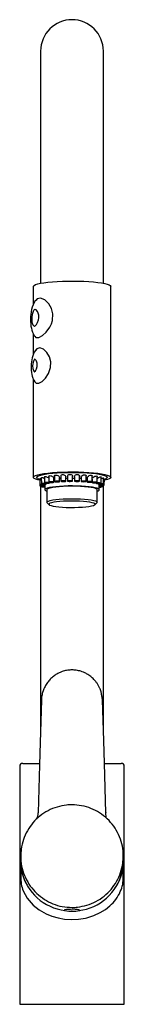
# Model space of a CAD drawing. Header units: millimetres. Extents: x 4092.124 to 4092.174, y 1844.186 to 1844.656.
import ezdxf

# ---------------------------------------------------------------- set-up
doc = ezdxf.new("R2010")
doc.units = ezdxf.units.MM
doc.layers.add('SANINDUSA', color=3, linetype='Continuous')

msp = doc.modelspace()

# ---------------------------------------------------------------- linework, layer by layer
at = {"layer": 'SANINDUSA'}
for p, q in [((4092.133894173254, 1844.641292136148), (4092.133894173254, 1844.555209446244)), ((4092.163894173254, 1844.555209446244), (4092.163894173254, 1844.641292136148)), ((4092.133894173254, 1844.555209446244), (4092.133894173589, 1844.530474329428)), ((4092.163894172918, 1844.530474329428), (4092.163894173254, 1844.555209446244)), ((4092.130394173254, 1844.528967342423), (4092.130394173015, 1844.520450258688)), ((4092.167394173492, 1844.437862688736), (4092.167394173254, 1844.528967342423)), ((4092.130394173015, 1844.506319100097), (4092.130394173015, 1844.496474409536)), ((4092.130394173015, 1844.484759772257), (4092.130394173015, 1844.437862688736)), ((4092.132554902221, 1844.437287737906), (4092.133504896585, 1844.436764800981)), ((4092.133495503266, 1844.437297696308), (4092.133548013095, 1844.434318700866)), ((4092.134241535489, 1844.437709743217), (4092.134293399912, 1844.434767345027)), ((4092.135711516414, 1844.438050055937), (4092.135762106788, 1844.43517995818)), ((4092.137825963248, 1844.438313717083), (4092.137874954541, 1844.435534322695)), ((4092.138129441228, 1844.43517995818), (4092.138133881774, 1844.435431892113)), ((4092.14024228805, 1844.435534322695), (4092.14027456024, 1844.437365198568)), ((4092.140268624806, 1844.437028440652), (4092.140496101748, 1844.437055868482)), ((4092.140471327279, 1844.43846138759), (4092.140518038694, 1844.43581132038)), ((4092.1428853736, 1844.43581132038), (4092.142919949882, 1844.437772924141)), ((4092.143504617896, 1844.438506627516), (4092.143548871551, 1844.435996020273)), ((4092.145916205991, 1844.435996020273), (4092.14595339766, 1844.438105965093)), ((4092.145941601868, 1844.437436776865), (4092.146779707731, 1844.437459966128)), ((4092.146762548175, 1844.438433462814), (4092.146804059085, 1844.436078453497)), ((4092.149171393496, 1844.436078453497), (4092.149211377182, 1844.438346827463)), ((4092.149196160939, 1844.437483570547), (4092.150083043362, 1844.437476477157)), ((4092.150069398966, 1844.438250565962), (4092.150108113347, 1844.436054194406)), ((4092.152475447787, 1844.436054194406), (4092.152518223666, 1844.438480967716)), ((4092.15249940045, 1844.437413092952), (4092.153257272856, 1844.437379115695)), ((4092.153246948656, 1844.437964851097), (4092.153282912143, 1844.435924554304)), ((4092.155650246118, 1844.435924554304), (4092.155695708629, 1844.43850373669)), ((4092.155673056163, 1844.437218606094), (4092.156131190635, 1844.437177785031)), ((4092.156123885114, 1844.43759223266), (4092.156157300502, 1844.435696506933)), ((4092.158524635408, 1844.435696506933), (4092.158572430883, 1844.438408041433)), ((4092.158547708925, 1844.437005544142), (4092.158576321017, 1844.435382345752)), ((4092.1604052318, 1844.435244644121), (4092.160409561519, 1844.43499901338)), ((4092.160943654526, 1844.435382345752), (4092.160993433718, 1844.438206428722)), ((4092.162776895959, 1844.43499901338), (4092.162828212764, 1844.437910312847)), ((4092.163925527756, 1844.434567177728), (4092.163977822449, 1844.43753396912)), ((4092.164327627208, 1844.434110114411), (4092.164380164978, 1844.437090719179)), ((4092.164375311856, 1844.436815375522), (4092.165233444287, 1844.437287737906)), ((4092.133558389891, 1844.434297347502), (4092.133566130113, 1844.433858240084)), ((4092.133894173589, 1844.433744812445), (4092.133894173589, 1844.318326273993)), ((4092.134341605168, 1844.433704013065), (4092.134346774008, 1844.433410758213)), ((4092.135843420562, 1844.433252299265), (4092.135847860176, 1844.433000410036)), ((4092.135894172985, 1844.43428809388), (4092.135894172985, 1844.431921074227)), ((4092.135915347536, 1844.434318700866), (4092.135920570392, 1844.434615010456)), ((4092.136660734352, 1844.434767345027), (4092.136665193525, 1844.43502032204)), ((4092.136894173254, 1844.431921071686), (4092.136894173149, 1844.425979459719)), ((4092.160894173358, 1844.425979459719), (4092.160894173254, 1844.431921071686)), ((4092.161553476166, 1844.434834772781), (4092.161558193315, 1844.434567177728)), ((4092.161894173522, 1844.431921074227), (4092.161894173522, 1844.4344526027)), ((4092.161954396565, 1844.434444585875), (4092.161960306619, 1844.43410961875)), ((4092.16284693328, 1844.433218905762), (4092.162851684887, 1844.433488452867)), ((4092.163894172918, 1844.318327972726), (4092.163894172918, 1844.433598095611)), ((4092.163961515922, 1844.433652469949), (4092.163967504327, 1844.433992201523)), ((4092.137013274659, 1844.425744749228), (4092.138003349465, 1844.424774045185)), ((4092.159784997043, 1844.424774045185), (4092.160775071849, 1844.425744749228)), ((4092.123894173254, 1844.299792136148), (4092.123894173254, 1844.186292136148)), ((4092.125394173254, 1844.301292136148), (4092.133286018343, 1844.301292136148)), ((4092.164501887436, 1844.301292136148), (4092.172394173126, 1844.301292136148)), ((4092.173894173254, 1844.186292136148), (4092.173894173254, 1844.299792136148)), ((4092.12439418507, 1844.257042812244), (4092.12439418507, 1844.254054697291)), ((4092.173394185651, 1844.254050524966), (4092.173394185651, 1844.257042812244)), ((4092.124394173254, 1844.254944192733), (4092.124394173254, 1844.247217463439)), ((4092.124412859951, 1844.253168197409), (4092.124406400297, 1844.254054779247)), ((4092.173394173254, 1844.24722802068), (4092.173394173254, 1844.254943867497)), ((4092.148894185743, 1844.230763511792), (4092.148701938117, 1844.230779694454)), ((4092.123894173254, 1844.186292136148), (4092.173894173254, 1844.186292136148))]:
    msp.add_line(p, q, dxfattribs=at)
at = {"layer": 'SANINDUSA', "flags": 128}
for points in [[(4092.130394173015, 1844.528967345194), (4092.13043244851, 1844.529132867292), (4092.130777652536, 1844.529488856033), (4092.131475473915, 1844.529834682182), (4092.132512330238, 1844.530163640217), (4092.133868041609, 1844.530469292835), (4092.13551621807, 1844.530745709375), (4092.137424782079, 1844.530987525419), (4092.139556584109, 1844.5311900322), (4092.141870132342, 1844.531349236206), (4092.14432039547, 1844.531462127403), (4092.146859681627, 1844.531526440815), (4092.149438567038, 1844.531540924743), (4092.152006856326, 1844.531505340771), (4092.154514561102, 1844.531420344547), (4092.156912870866, 1844.531287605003), (4092.159155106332, 1844.531109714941), (4092.16119762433, 1844.530890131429), (4092.163000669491, 1844.530633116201), (4092.164529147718, 1844.530343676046), (4092.165753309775, 1844.530027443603), (4092.166649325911, 1844.529690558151), (4092.167199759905, 1844.529339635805), (4092.167393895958, 1844.528981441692), (4092.167394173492, 1844.528967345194)], [(4092.131084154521, 1844.505241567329), (4092.131692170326, 1844.504528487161), (4092.133092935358, 1844.504574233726), (4092.134734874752, 1844.505474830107), (4092.136517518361, 1844.507103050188), (4092.138290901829, 1844.509540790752), (4092.139023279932, 1844.511036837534), (4092.139554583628, 1844.512697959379), (4092.139758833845, 1844.51581707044), (4092.139097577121, 1844.518400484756), (4092.137770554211, 1844.520665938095), (4092.135843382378, 1844.522495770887), (4092.133794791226, 1844.523351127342), (4092.132235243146, 1844.523071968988), (4092.131575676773, 1844.522328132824)], [(4092.129626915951, 1844.513602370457), (4092.129626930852, 1844.513585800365), (4092.129722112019, 1844.512286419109), (4092.129777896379, 1844.511971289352), (4092.13023312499, 1844.510682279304), (4092.130649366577, 1844.510187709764), (4092.13090228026, 1844.510060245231), (4092.131062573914, 1844.510052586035), (4092.131230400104, 1844.510122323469), (4092.131607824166, 1844.51046740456), (4092.131872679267, 1844.510808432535), (4092.132443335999, 1844.511811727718), (4092.132877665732, 1844.513043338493), (4092.133034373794, 1844.513984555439), (4092.132979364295, 1844.515313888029), (4092.132558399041, 1844.51662796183), (4092.132378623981, 1844.51696109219), (4092.131739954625, 1844.517751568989), (4092.131368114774, 1844.517990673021), (4092.131168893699, 1844.518034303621), (4092.131019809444, 1844.518001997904), (4092.130802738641, 1844.517844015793), (4092.130621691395, 1844.517633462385), (4092.130263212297, 1844.517003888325), (4092.129824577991, 1844.515590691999), (4092.129655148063, 1844.514356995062), (4092.129626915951, 1844.513602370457)], [(4092.131141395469, 1844.483438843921), (4092.131833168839, 1844.482726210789), (4092.133114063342, 1844.482797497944), (4092.134594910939, 1844.483653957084), (4092.13617007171, 1844.485192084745), (4092.13766986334, 1844.487451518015), (4092.138660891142, 1844.490279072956), (4092.138767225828, 1844.49304788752), (4092.138139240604, 1844.495402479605), (4092.1369257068, 1844.497434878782), (4092.135236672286, 1844.498974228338), (4092.133494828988, 1844.499599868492), (4092.132150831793, 1844.499239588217), (4092.131637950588, 1844.498592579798)], [(4092.130096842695, 1844.49099018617), (4092.130193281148, 1844.489867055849), (4092.130524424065, 1844.488835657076), (4092.130547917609, 1844.488791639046), (4092.130878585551, 1844.48836796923), (4092.131030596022, 1844.488279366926), (4092.131077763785, 1844.488270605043), (4092.131092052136, 1844.48827415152), (4092.131130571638, 1844.488298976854), (4092.131392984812, 1844.488594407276), (4092.131606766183, 1844.488936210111), (4092.131949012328, 1844.48969536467), (4092.132210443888, 1844.490695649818), (4092.132265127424, 1844.491152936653), (4092.132231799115, 1844.492189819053), (4092.132193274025, 1844.492415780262), (4092.131886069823, 1844.493359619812), (4092.131750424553, 1844.493615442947), (4092.131337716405, 1844.494129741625), (4092.131153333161, 1844.494245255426), (4092.131096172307, 1844.494258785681), (4092.131080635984, 1844.494256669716), (4092.131027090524, 1844.494220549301), (4092.130978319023, 1844.494175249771), (4092.130911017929, 1844.494099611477), (4092.130824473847, 1844.493982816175), (4092.13062538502, 1844.493630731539), (4092.130344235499, 1844.492864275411), (4092.130148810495, 1844.491859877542), (4092.130099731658, 1844.491193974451), (4092.130096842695, 1844.49099018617)], [(4092.133520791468, 1844.436430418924), (4092.13260744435, 1844.436641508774), (4092.131544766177, 1844.436968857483), (4092.130819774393, 1844.437313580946), (4092.130446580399, 1844.437669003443), (4092.13043244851, 1844.438028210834), (4092.130777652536, 1844.438384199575), (4092.131475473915, 1844.438730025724), (4092.132512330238, 1844.439058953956), (4092.133868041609, 1844.439364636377), (4092.13551621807, 1844.439641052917), (4092.137424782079, 1844.439882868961), (4092.139556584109, 1844.440085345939), (4092.141870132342, 1844.440244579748), (4092.14432039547, 1844.440357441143), (4092.146859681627, 1844.440421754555), (4092.149438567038, 1844.440436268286), (4092.152006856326, 1844.440400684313), (4092.154514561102, 1844.440315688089), (4092.156912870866, 1844.440182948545), (4092.159155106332, 1844.440005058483), (4092.16119762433, 1844.439785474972), (4092.163000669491, 1844.439528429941), (4092.164529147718, 1844.439238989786), (4092.165753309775, 1844.438922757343), (4092.166649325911, 1844.438585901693), (4092.167199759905, 1844.438234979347), (4092.167393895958, 1844.437876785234), (4092.167227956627, 1844.437518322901), (4092.166705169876, 1844.437166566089), (4092.165835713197, 1844.436828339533), (4092.164636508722, 1844.436510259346), (4092.164368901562, 1844.436451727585)], [(4092.132554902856, 1844.437287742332), (4092.132300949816, 1844.43745210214), (4092.132048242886, 1844.437792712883), (4092.132154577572, 1844.438134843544), (4092.132617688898, 1844.43847113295), (4092.133427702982, 1844.438794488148), (4092.134567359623, 1844.439097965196), (4092.136012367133, 1844.439375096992), (4092.137731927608, 1844.439620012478), (4092.139689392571, 1844.439827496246), (4092.141843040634, 1844.439993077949), (4092.144146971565, 1844.440113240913), (4092.14655208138, 1844.44018545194), (4092.14900710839, 1844.44020816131), (4092.151459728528, 1844.440180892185), (4092.153857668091, 1844.440104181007), (4092.156149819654, 1844.439979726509), (4092.15828732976, 1844.439810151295), (4092.160224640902, 1844.439599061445), (4092.161920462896, 1844.439350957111), (4092.163338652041, 1844.439071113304), (4092.164448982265, 1844.438765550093), (4092.165227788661, 1844.438440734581), (4092.165658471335, 1844.438103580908), (4092.165731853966, 1844.437761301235), (4092.165446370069, 1844.437421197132), (4092.165233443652, 1844.437287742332)], [(4092.133502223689, 1844.437297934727), (4092.13349614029, 1844.437310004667), (4092.133565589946, 1844.437346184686), (4092.133733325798, 1844.437321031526), (4092.133989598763, 1844.437236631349), (4092.134251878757, 1844.437122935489)], [(4092.134252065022, 1844.43770977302), (4092.134284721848, 1844.437798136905), (4092.134436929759, 1844.437830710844), (4092.134673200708, 1844.437799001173), (4092.134981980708, 1844.437705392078), (4092.135353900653, 1844.437546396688), (4092.135723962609, 1844.43734391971)], [(4092.135732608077, 1844.438050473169), (4092.135727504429, 1844.438141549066), (4092.135860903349, 1844.438247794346), (4092.136087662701, 1844.438274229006), (4092.13637973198, 1844.438233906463), (4092.136724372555, 1844.43812965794), (4092.137108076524, 1844.437958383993), (4092.137503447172, 1844.437718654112), (4092.137841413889, 1844.437437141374)], [(4092.137938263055, 1844.435090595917), (4092.138109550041, 1844.435150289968), (4092.138103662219, 1844.435214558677), (4092.137921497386, 1844.43527362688), (4092.137590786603, 1844.435318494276), (4092.137161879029, 1844.435342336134), (4092.136700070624, 1844.43534151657), (4092.136275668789, 1844.435316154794), (4092.135953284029, 1844.435270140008), (4092.135781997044, 1844.435210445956), (4092.135787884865, 1844.435146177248), (4092.13597005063, 1844.435087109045), (4092.136300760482, 1844.435042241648), (4092.136729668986, 1844.435018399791), (4092.137191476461, 1844.435019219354), (4092.137615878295, 1844.43504456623), (4092.137938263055, 1844.435090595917)], [(4092.137477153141, 1844.435132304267), (4092.137568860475, 1844.435164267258), (4092.13756570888, 1844.435198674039), (4092.137468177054, 1844.435230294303), (4092.137291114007, 1844.435254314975), (4092.137061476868, 1844.43526708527), (4092.136814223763, 1844.435266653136), (4092.13658699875, 1844.435253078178), (4092.136414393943, 1844.435228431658), (4092.136322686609, 1844.435196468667), (4092.136325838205, 1844.435162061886), (4092.13642337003, 1844.435130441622), (4092.136600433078, 1844.43510642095), (4092.136830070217, 1844.435093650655), (4092.137077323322, 1844.435094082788), (4092.137304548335, 1844.435107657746), (4092.137477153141, 1844.435132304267)], [(4092.137832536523, 1844.438313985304), (4092.137826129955, 1844.438335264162), (4092.137920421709, 1844.438534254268), (4092.138139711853, 1844.4386347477), (4092.138428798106, 1844.438652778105), (4092.138760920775, 1844.438602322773), (4092.13912284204, 1844.438486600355), (4092.139497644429, 1844.438302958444), (4092.1398529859, 1844.438051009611), (4092.140133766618, 1844.437745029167), (4092.140269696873, 1844.437428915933), (4092.140256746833, 1844.437365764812)], [(4092.139875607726, 1844.435415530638), (4092.14014119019, 1844.435468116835), (4092.140241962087, 1844.435530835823), (4092.140162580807, 1844.435594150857), (4092.139915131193, 1844.435648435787), (4092.139537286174, 1844.435685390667), (4092.139086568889, 1844.435699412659), (4092.13863159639, 1844.435688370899), (4092.138241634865, 1844.435653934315), (4092.1379760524, 1844.435601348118), (4092.137875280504, 1844.435538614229), (4092.137954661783, 1844.435475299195), (4092.138202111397, 1844.435421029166), (4092.138579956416, 1844.435384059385), (4092.139030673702, 1844.435370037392), (4092.1394856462, 1844.435381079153), (4092.139875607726, 1844.435415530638)], [(4092.139496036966, 1844.435470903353), (4092.139638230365, 1844.435499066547), (4092.139692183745, 1844.435532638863), (4092.139649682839, 1844.435566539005), (4092.139517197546, 1844.435595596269), (4092.139314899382, 1844.435615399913), (4092.139073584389, 1844.435622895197), (4092.138829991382, 1844.435616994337), (4092.138621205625, 1844.435598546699), (4092.138479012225, 1844.435570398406), (4092.138425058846, 1844.435536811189), (4092.138467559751, 1844.435502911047), (4092.138600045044, 1844.435473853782), (4092.138802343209, 1844.43545406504), (4092.139043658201, 1844.435446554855), (4092.139287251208, 1844.435452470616), (4092.139496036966, 1844.435470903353)], [(4092.14049262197, 1844.438461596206), (4092.140510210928, 1844.438651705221), (4092.14070493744, 1844.438845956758), (4092.140998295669, 1844.438938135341), (4092.14133412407, 1844.438946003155), (4092.141688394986, 1844.438884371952), (4092.142048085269, 1844.438756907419), (4092.142393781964, 1844.438561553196), (4092.142689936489, 1844.438299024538), (4092.142881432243, 1844.437985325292), (4092.142898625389, 1844.437773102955)], [(4092.142299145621, 1844.435669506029), (4092.142644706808, 1844.435712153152), (4092.142846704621, 1844.435769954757), (4092.142874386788, 1844.435834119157), (4092.142723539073, 1844.435894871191), (4092.142417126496, 1844.435942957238), (4092.142001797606, 1844.435971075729), (4092.141540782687, 1844.435974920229), (4092.141104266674, 1844.435953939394), (4092.140758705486, 1844.43591129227), (4092.140556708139, 1844.435853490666), (4092.140529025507, 1844.435789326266), (4092.140679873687, 1844.435728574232), (4092.140986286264, 1844.435680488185), (4092.141401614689, 1844.435652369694), (4092.141862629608, 1844.435648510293), (4092.142299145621, 1844.435669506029)], [(4092.142021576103, 1844.435735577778), (4092.142206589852, 1844.435758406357), (4092.142314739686, 1844.435789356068), (4092.142329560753, 1844.435823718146), (4092.142248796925, 1844.43585623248), (4092.142084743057, 1844.435881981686), (4092.141862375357, 1844.43589704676), (4092.1416155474, 1844.435899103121), (4092.141381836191, 1844.435887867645), (4092.141196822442, 1844.435865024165), (4092.141088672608, 1844.435834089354), (4092.141073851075, 1844.435799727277), (4092.141154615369, 1844.435767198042), (4092.141318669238, 1844.435741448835), (4092.141541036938, 1844.435726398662), (4092.141787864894, 1844.435724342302), (4092.142021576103, 1844.435735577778)], [(4092.1429112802, 1844.437281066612), (4092.142960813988, 1844.437284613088), (4092.143525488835, 1844.437322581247)], [(4092.143522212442, 1844.438507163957), (4092.143509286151, 1844.438590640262), (4092.143646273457, 1844.438873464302), (4092.143930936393, 1844.439059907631), (4092.144282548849, 1844.439141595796), (4092.144647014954, 1844.439138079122), (4092.145004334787, 1844.439064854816), (4092.145342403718, 1844.438926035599), (4092.145640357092, 1844.43872022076), (4092.145861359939, 1844.438449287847), (4092.145953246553, 1844.438130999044), (4092.145946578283, 1844.438106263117)], [(4092.145078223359, 1844.435838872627), (4092.145485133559, 1844.435869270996), (4092.145777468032, 1844.435919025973), (4092.145910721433, 1844.435980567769), (4092.145864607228, 1844.436044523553), (4092.145646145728, 1844.436101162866), (4092.14528859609, 1844.436141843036), (4092.144846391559, 1844.436160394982), (4092.144386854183, 1844.436153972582), (4092.143979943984, 1844.436123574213), (4092.143687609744, 1844.436073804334), (4092.143554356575, 1844.436012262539), (4092.143600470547, 1844.435948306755), (4092.143818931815, 1844.435891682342), (4092.144176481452, 1844.435850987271), (4092.144618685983, 1844.435832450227), (4092.145078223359, 1844.435838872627)], [(4092.144917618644, 1844.435912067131), (4092.145135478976, 1844.435928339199), (4092.145291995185, 1844.435954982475), (4092.145363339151, 1844.435987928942), (4092.145338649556, 1844.436022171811), (4092.14522168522, 1844.436052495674), (4092.145030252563, 1844.436074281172), (4092.144793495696, 1844.436084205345), (4092.144547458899, 1844.436080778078), (4092.1443295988, 1844.436064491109), (4092.14417308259, 1844.436037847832), (4092.144101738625, 1844.436004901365), (4092.144126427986, 1844.435970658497), (4092.144243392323, 1844.435940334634), (4092.144434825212, 1844.435918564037), (4092.144671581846, 1844.435908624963), (4092.144917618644, 1844.435912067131)], [(4092.146773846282, 1844.438433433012), (4092.146825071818, 1844.438711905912), (4092.147065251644, 1844.438988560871), (4092.147424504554, 1844.439164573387), (4092.14781541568, 1844.43923416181), (4092.148188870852, 1844.4392186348), (4092.148529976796, 1844.439134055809), (4092.14882819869, 1844.438984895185), (4092.149062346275, 1844.438770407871), (4092.149196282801, 1844.438493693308), (4092.149190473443, 1844.438347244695)], [(4092.148063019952, 1844.435914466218), (4092.148509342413, 1844.435930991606), (4092.148876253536, 1844.435970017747), (4092.149107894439, 1844.43602562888), (4092.14916899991, 1844.436089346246), (4092.149050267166, 1844.436151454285), (4092.148769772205, 1844.436202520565), (4092.148370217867, 1844.436234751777), (4092.1479124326, 1844.43624326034), (4092.147466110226, 1844.436226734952), (4092.14709919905, 1844.436187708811), (4092.146867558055, 1844.436132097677), (4092.146806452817, 1844.436068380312), (4092.146925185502, 1844.436006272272), (4092.14720568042, 1844.435955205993), (4092.147605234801, 1844.43592295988), (4092.148063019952, 1844.435914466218)], [(4092.148028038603, 1844.435990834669), (4092.148267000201, 1844.435999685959), (4092.148463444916, 1844.436020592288), (4092.148587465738, 1844.436050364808), (4092.148620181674, 1844.436084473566), (4092.14855661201, 1844.436117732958), (4092.148406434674, 1844.436145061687), (4092.148192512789, 1844.436162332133), (4092.147947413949, 1844.436166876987), (4092.147708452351, 1844.436158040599), (4092.147512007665, 1844.43613713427), (4092.147387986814, 1844.436107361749), (4092.147355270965, 1844.436073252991), (4092.1474188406, 1844.4360399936), (4092.147569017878, 1844.436012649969), (4092.14778293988, 1844.435995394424), (4092.148028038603, 1844.435990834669)], [(4092.150089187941, 1844.43825092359), (4092.15008574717, 1844.43840222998), (4092.15025240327, 1844.438723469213), (4092.150582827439, 1844.43899085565), (4092.150997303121, 1844.439154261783), (4092.151406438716, 1844.439210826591), (4092.151768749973, 1844.43918334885), (4092.152075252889, 1844.439088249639), (4092.152317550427, 1844.438930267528), (4092.152475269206, 1844.438709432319), (4092.152507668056, 1844.438480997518)], [(4092.151092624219, 1844.435892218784), (4092.151554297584, 1844.435893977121), (4092.151976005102, 1844.435920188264), (4092.15229354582, 1844.435966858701), (4092.152458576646, 1844.436026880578), (4092.152445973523, 1844.436091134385), (4092.152257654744, 1844.436149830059), (4092.151922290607, 1844.436194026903), (4092.151490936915, 1844.436216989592), (4092.151029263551, 1844.436215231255), (4092.150607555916, 1844.436189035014), (4092.150290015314, 1844.436142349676), (4092.150124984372, 1844.436082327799), (4092.150137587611, 1844.436018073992), (4092.150325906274, 1844.435959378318), (4092.150661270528, 1844.435915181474), (4092.151092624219, 1844.435892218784)], [(4092.151185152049, 1844.435967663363), (4092.15143233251, 1844.435968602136), (4092.151658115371, 1844.43598263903), (4092.15182812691, 1844.436007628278), (4092.151916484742, 1844.436039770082), (4092.151909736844, 1844.436074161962), (4092.151808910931, 1844.436105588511), (4092.151629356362, 1844.436129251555), (4092.151398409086, 1844.436141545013), (4092.151151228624, 1844.43614060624), (4092.150925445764, 1844.436126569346), (4092.150755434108, 1844.436101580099), (4092.150667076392, 1844.436069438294), (4092.150673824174, 1844.436035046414), (4092.150774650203, 1844.436003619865), (4092.150954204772, 1844.435979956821), (4092.151185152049, 1844.435967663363)], [(4092.153255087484, 1844.437965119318), (4092.153247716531, 1844.438003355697), (4092.153341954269, 1844.438310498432), (4092.153606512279, 1844.438624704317), (4092.1540093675, 1844.438880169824), (4092.154456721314, 1844.439029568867), (4092.154862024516, 1844.439072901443), (4092.155193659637, 1844.43903409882), (4092.155449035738, 1844.438929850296), (4092.155622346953, 1844.43876513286), (4092.155695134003, 1844.438540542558), (4092.155687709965, 1844.438504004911)], [(4092.15400370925, 1844.43577333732), (4092.154455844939, 1844.435760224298), (4092.154909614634, 1844.435772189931), (4092.155295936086, 1844.435807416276), (4092.155555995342, 1844.435860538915), (4092.155650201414, 1844.435923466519), (4092.155564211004, 1844.43598661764), (4092.155311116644, 1844.43604038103), (4092.154929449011, 1844.43607657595), (4092.154477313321, 1844.436089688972), (4092.154023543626, 1844.43607772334), (4092.153637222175, 1844.436042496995), (4092.153377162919, 1844.435989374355), (4092.153282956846, 1844.435926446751), (4092.153368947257, 1844.43586329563), (4092.153622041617, 1844.435809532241), (4092.15400370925, 1844.43577333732)], [(4092.154218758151, 1844.435843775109), (4092.154460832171, 1844.435836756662), (4092.154703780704, 1844.435843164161), (4092.154910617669, 1844.435862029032), (4092.155049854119, 1844.435890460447), (4092.155100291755, 1844.435924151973), (4092.155054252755, 1844.435957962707), (4092.154918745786, 1844.435986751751), (4092.154714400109, 1844.436006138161), (4092.154472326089, 1844.436013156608), (4092.154229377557, 1844.436006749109), (4092.154022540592, 1844.435987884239), (4092.153883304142, 1844.435959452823), (4092.153832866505, 1844.435925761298), (4092.153878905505, 1844.435891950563), (4092.154014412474, 1844.43586316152), (4092.154218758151, 1844.435843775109)], [(4092.156131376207, 1844.43759223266), (4092.156167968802, 1844.437814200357), (4092.156358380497, 1844.438116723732), (4092.156706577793, 1844.438420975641), (4092.157160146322, 1844.438662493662), (4092.157616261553, 1844.438797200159), (4092.157995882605, 1844.438827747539), (4092.158278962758, 1844.438778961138), (4092.158469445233, 1844.43866747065), (4092.158564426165, 1844.438498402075), (4092.158558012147, 1844.438408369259)], [(4092.156639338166, 1844.435564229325), (4092.157057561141, 1844.4355369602), (4092.157518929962, 1844.435534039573), (4092.157953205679, 1844.435555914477), (4092.158294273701, 1844.435599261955), (4092.158490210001, 1844.435657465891), (4092.158511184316, 1844.435721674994), (4092.158354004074, 1844.435782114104), (4092.158042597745, 1844.435829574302), (4092.157624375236, 1844.435856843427), (4092.157163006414, 1844.435859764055), (4092.156728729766, 1844.43583788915), (4092.15638766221, 1844.435794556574), (4092.15619172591, 1844.435736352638), (4092.156170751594, 1844.435672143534), (4092.156327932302, 1844.435611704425), (4092.156639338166, 1844.435564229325)], [(4092.156965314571, 1844.435625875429), (4092.157189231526, 1844.435611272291), (4092.157436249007, 1844.435609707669), (4092.157668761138, 1844.435621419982), (4092.157851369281, 1844.43564462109), (4092.157956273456, 1844.435675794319), (4092.157967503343, 1844.435710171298), (4092.157883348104, 1844.435742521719), (4092.157716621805, 1844.4357679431), (4092.157492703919, 1844.435782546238), (4092.157245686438, 1844.435784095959), (4092.157013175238, 1844.435772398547), (4092.156830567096, 1844.435749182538), (4092.15672566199, 1844.43571802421), (4092.156714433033, 1844.435683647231), (4092.156798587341, 1844.435651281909), (4092.156965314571, 1844.435625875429)], [(4092.158557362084, 1844.437158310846), (4092.158564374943, 1844.437282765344), (4092.1586960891, 1844.437536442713), (4092.158972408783, 1844.437831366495), (4092.159385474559, 1844.438123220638), (4092.159865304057, 1844.438349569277), (4092.160305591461, 1844.438469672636), (4092.160639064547, 1844.438488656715), (4092.160858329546, 1844.438431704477), (4092.160973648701, 1844.438315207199), (4092.160980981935, 1844.438206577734)], [(4092.158857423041, 1844.435276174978), (4092.159219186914, 1844.435236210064), (4092.159663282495, 1844.435218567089), (4092.160122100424, 1844.435225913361), (4092.160525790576, 1844.435257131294), (4092.160812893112, 1844.435307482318), (4092.160939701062, 1844.435369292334), (4092.160886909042, 1844.43543314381), (4092.160662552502, 1844.435489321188), (4092.16030078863, 1844.435529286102), (4092.159856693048, 1844.435546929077), (4092.159397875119, 1844.435539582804), (4092.158994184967, 1844.435508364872), (4092.158707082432, 1844.435458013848), (4092.158580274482, 1844.435396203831), (4092.158633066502, 1844.435332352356), (4092.158857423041, 1844.435276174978)], [(4092.159276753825, 1844.435325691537), (4092.159470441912, 1844.435304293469), (4092.159708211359, 1844.435294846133), (4092.159953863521, 1844.43529878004), (4092.160169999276, 1844.435315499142), (4092.160323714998, 1844.435342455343), (4092.160391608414, 1844.435375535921), (4092.160363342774, 1844.435409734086), (4092.160243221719, 1844.435439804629), (4092.160049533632, 1844.435461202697), (4092.159811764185, 1844.435470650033), (4092.159566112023, 1844.435466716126), (4092.159349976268, 1844.435449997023), (4092.159196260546, 1844.435423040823), (4092.15912836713, 1844.435389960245), (4092.15915663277, 1844.43535576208), (4092.159276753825, 1844.435325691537)], [(4092.160538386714, 1844.434924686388), (4092.160824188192, 1844.434874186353), (4092.161227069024, 1844.434842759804), (4092.161685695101, 1844.434835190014), (4092.162130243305, 1844.434852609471), (4092.162493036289, 1844.434892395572), (4092.162718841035, 1844.43494845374), (4092.162773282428, 1844.435012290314), (4092.162648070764, 1844.435074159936), (4092.162362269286, 1844.43512464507), (4092.161959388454, 1844.435156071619), (4092.161500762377, 1844.43516365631), (4092.161056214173, 1844.435146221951), (4092.160693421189, 1844.435106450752), (4092.160467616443, 1844.435050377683), (4092.160413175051, 1844.434986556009), (4092.160538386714, 1844.434924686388)], [(4092.160979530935, 1844.437417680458), (4092.161043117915, 1844.43746980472), (4092.161498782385, 1844.437747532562), (4092.161979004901, 1844.437958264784), (4092.162379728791, 1844.438064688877), (4092.162649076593, 1844.43807383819), (4092.16279270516, 1844.438010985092), (4092.162821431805, 1844.437910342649)], [(4092.162816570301, 1844.437249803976), (4092.162932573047, 1844.437314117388), (4092.163387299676, 1844.437509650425), (4092.163726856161, 1844.43760403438), (4092.163917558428, 1844.43760570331), (4092.163977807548, 1844.437539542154), (4092.163975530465, 1844.437534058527)], [(4092.163968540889, 1844.437007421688), (4092.164014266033, 1844.437027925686), (4092.164274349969, 1844.437112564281), (4092.1643761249, 1844.43710946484), (4092.164368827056, 1844.437091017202)], [(4092.135908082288, 1844.434300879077), (4092.13586865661, 1844.434364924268), (4092.135656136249, 1844.434421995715), (4092.135302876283, 1844.434463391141), (4092.134862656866, 1844.434482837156), (4092.134402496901, 1844.434477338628), (4092.133992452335, 1844.434447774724), (4092.133694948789, 1844.434398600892), (4092.133555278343, 1844.434337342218), (4092.133594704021, 1844.434273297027), (4092.133807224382, 1844.43421622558), (4092.134160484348, 1844.434174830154), (4092.134600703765, 1844.434155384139), (4092.13506086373, 1844.434160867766), (4092.135470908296, 1844.434190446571), (4092.135768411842, 1844.434239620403), (4092.135908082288, 1844.434300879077)], [(4092.135894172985, 1844.433900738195), (4092.135780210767, 1844.433939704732), (4092.135478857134, 1844.433988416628), (4092.135066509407, 1844.434017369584), (4092.13460594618, 1844.434022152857), (4092.134167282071, 1844.43400205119), (4092.133817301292, 1844.433960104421), (4092.133609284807, 1844.43390272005), (4092.133574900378, 1844.433838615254), (4092.133719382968, 1844.433777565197), (4092.134020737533, 1844.433728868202), (4092.134433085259, 1844.433699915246), (4092.134893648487, 1844.433695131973), (4092.135332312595, 1844.43371523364), (4092.135682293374, 1844.433757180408), (4092.135890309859, 1844.43381456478), (4092.135894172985, 1844.433816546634)], [(4092.135361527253, 1844.434309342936), (4092.135340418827, 1844.434343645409), (4092.135226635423, 1844.43437419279), (4092.13503749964, 1844.434396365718), (4092.13480180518, 1844.434406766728), (4092.134555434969, 1844.434403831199), (4092.134335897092, 1844.434387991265), (4092.134176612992, 1844.434361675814), (4092.134101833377, 1844.434328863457), (4092.134122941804, 1844.434294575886), (4092.134236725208, 1844.434264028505), (4092.13442586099, 1844.434241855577), (4092.134661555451, 1844.434231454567), (4092.134907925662, 1844.434234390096), (4092.135127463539, 1844.43425023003), (4092.135286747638, 1844.434276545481), (4092.135361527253, 1844.434309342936)], [(4092.135378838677, 1844.43386935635), (4092.135301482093, 1844.433902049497), (4092.135140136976, 1844.43392812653), (4092.134919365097, 1844.433943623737), (4092.134672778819, 1844.433946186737), (4092.134437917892, 1844.433935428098), (4092.134250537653, 1844.433912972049), (4092.134139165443, 1844.433882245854), (4092.134120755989, 1844.43384792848), (4092.134198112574, 1844.433815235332), (4092.134359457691, 1844.4337891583), (4092.134580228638, 1844.433773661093), (4092.134826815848, 1844.433771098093), (4092.135061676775, 1844.433781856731), (4092.135249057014, 1844.433804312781), (4092.135360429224, 1844.433835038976), (4092.135378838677, 1844.43386935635)], [(4092.136591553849, 1844.434712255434), (4092.136659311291, 1844.434775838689), (4092.136547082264, 1844.434838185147), (4092.136271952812, 1844.434889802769), (4092.135875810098, 1844.434922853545), (4092.135418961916, 1844.43493228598), (4092.134970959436, 1844.434916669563), (4092.134600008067, 1844.434878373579), (4092.134362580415, 1844.434823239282), (4092.134294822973, 1844.434759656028), (4092.134407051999, 1844.434697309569), (4092.134682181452, 1844.434645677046), (4092.135078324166, 1844.434612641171), (4092.135535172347, 1844.434603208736), (4092.135983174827, 1844.434618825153), (4092.136354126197, 1844.434657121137), (4092.136591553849, 1844.434712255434)], [(4092.135894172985, 1844.433567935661), (4092.135575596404, 1844.433575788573), (4092.135119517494, 1844.433565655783), (4092.134725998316, 1844.433532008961), (4092.134454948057, 1844.433479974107), (4092.134347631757, 1844.433417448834), (4092.134420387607, 1844.433353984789), (4092.13466213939, 1844.43329920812), (4092.135036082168, 1844.433261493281), (4092.135485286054, 1844.433246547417), (4092.135894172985, 1844.433254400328)], [(4092.136073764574, 1844.434738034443), (4092.136110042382, 1844.434772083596), (4092.136049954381, 1844.434805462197), (4092.135902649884, 1844.434833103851), (4092.135690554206, 1844.434850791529), (4092.135445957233, 1844.434855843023), (4092.135206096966, 1844.434847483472), (4092.135007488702, 1844.434826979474), (4092.13488036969, 1844.434797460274), (4092.134844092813, 1844.43476341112), (4092.134904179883, 1844.434730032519), (4092.13505148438, 1844.434702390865), (4092.135263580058, 1844.434684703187), (4092.135508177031, 1844.434679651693), (4092.135748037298, 1844.434688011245), (4092.135946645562, 1844.434708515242), (4092.136073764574, 1844.434738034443)], [(4092.135894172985, 1844.433483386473), (4092.135795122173, 1844.433491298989), (4092.135554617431, 1844.433499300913), (4092.135310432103, 1844.43349387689), (4092.135099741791, 1844.433475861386), (4092.134954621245, 1844.433447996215), (4092.134897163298, 1844.433414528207), (4092.134936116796, 1844.433380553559), (4092.135065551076, 1844.433351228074), (4092.135265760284, 1844.433331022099), (4092.135506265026, 1844.433323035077), (4092.135750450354, 1844.4333284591), (4092.135894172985, 1844.433338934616)], [(4092.135894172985, 1844.433046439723), (4092.135871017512, 1844.433033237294), (4092.135870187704, 1844.432968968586), (4092.135894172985, 1844.432955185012)], [(4092.155332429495, 1844.433492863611), (4092.153385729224, 1844.433618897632), (4092.151316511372, 1844.433698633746), (4092.149181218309, 1844.433729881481), (4092.147038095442, 1844.433711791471), (4092.144945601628, 1844.433644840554), (4092.142960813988, 1844.433530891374), (4092.141137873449, 1844.433373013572), (4092.139526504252, 1844.433175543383), (4092.138170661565, 1844.432943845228), (4092.13710732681, 1844.432684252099), (4092.13636550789, 1844.432403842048), (4092.135965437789, 1844.43211025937), (4092.135918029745, 1844.43181152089), (4092.136224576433, 1844.431515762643), (4092.13687671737, 1844.431231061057), (4092.136894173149, 1844.431225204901)], [(4092.154837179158, 1844.433371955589), (4092.152936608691, 1844.433493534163), (4092.150913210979, 1844.433567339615), (4092.148828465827, 1844.433591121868), (4092.146745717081, 1844.433564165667), (4092.144728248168, 1844.433487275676), (4092.142837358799, 1844.433362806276), (4092.141130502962, 1844.433194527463), (4092.13965954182, 1844.432987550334), (4092.13846917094, 1844.43274817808), (4092.137595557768, 1844.432483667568), (4092.137065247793, 1844.432202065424), (4092.136894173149, 1844.431921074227)], [(4092.160894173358, 1844.431921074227), (4092.160893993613, 1844.43193022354), (4092.160700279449, 1844.432220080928), (4092.16014784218, 1844.432500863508), (4092.159253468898, 1844.432764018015), (4092.158044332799, 1844.433001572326), (4092.156557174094, 1844.433206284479), (4092.154837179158, 1844.433371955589)], [(4092.160894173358, 1844.431225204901), (4092.161422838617, 1844.431438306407), (4092.161822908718, 1844.431731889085), (4092.161870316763, 1844.432030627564), (4092.161563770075, 1844.432326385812), (4092.160911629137, 1844.432611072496), (4092.159931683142, 1844.432876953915), (4092.158650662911, 1844.433116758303), (4092.157103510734, 1844.433323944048), (4092.155332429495, 1844.433492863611)], [(4092.161028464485, 1844.434959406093), (4092.161181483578, 1844.434932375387), (4092.161397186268, 1844.434915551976), (4092.161642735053, 1844.434911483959), (4092.161880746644, 1844.434920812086), (4092.162074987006, 1844.434942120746), (4092.162195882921, 1844.434972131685), (4092.162225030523, 1844.435006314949), (4092.162157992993, 1844.43503944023), (4092.1620049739, 1844.435066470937), (4092.16178927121, 1844.435083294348), (4092.161543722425, 1844.435087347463), (4092.161305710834, 1844.435078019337), (4092.161111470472, 1844.435056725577), (4092.160990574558, 1844.435026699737), (4092.160961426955, 1844.434992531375), (4092.161028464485, 1844.434959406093)], [(4092.161591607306, 1844.434528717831), (4092.16178603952, 1844.434470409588), (4092.16212598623, 1844.434426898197), (4092.162559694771, 1844.434404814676), (4092.163021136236, 1844.434407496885), (4092.163440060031, 1844.434434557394), (4092.163752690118, 1844.434481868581), (4092.163911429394, 1844.434542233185), (4092.163892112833, 1844.434606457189), (4092.16369768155, 1844.434664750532), (4092.163357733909, 1844.434708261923), (4092.1629240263, 1844.434730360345), (4092.162462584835, 1844.434727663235), (4092.162043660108, 1844.434700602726), (4092.161731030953, 1844.434653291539), (4092.161572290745, 1844.434592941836), (4092.161591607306, 1844.434528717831)], [(4092.161894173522, 1844.433543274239), (4092.162090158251, 1844.433518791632), (4092.162511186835, 1844.433492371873), (4092.16297281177, 1844.433490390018), (4092.163404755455, 1844.433513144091), (4092.163741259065, 1844.433557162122), (4092.163931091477, 1844.433615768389), (4092.16394535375, 1844.433680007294), (4092.163781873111, 1844.433740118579), (4092.163465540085, 1844.433786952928), (4092.163044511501, 1844.433813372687), (4092.162582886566, 1844.433815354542), (4092.162150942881, 1844.433792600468), (4092.161894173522, 1844.433762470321)], [(4092.161894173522, 1844.433057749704), (4092.162041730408, 1844.43306321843), (4092.162442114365, 1844.433095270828), (4092.162723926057, 1844.433146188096), (4092.162844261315, 1844.433208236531), (4092.162784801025, 1844.433271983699), (4092.162554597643, 1844.433327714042), (4092.162188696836, 1844.433366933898), (4092.161894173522, 1844.433380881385)], [(4092.161894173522, 1844.433137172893), (4092.162080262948, 1844.433152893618), (4092.162231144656, 1844.433180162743), (4092.16229557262, 1844.433213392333), (4092.162263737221, 1844.433247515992), (4092.162140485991, 1844.433277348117), (4092.161944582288, 1844.433298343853), (4092.161894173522, 1844.433301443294)], [(4092.161960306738, 1844.434109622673), (4092.162052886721, 1844.434046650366), (4092.162311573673, 1844.433993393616), (4092.162696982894, 1844.433957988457), (4092.163150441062, 1844.433945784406), (4092.163602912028, 1844.43395867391), (4092.163985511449, 1844.433994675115), (4092.164239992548, 1844.434048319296), (4092.164327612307, 1844.434111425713), (4092.164235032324, 1844.434174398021), (4092.163976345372, 1844.43422763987), (4092.163590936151, 1844.43426305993), (4092.163137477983, 1844.43427524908), (4092.162685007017, 1844.434262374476), (4092.162302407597, 1844.434226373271), (4092.162047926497, 1844.434172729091), (4092.161960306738, 1844.434109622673)], [(4092.162126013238, 1844.434546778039), (4092.16223011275, 1844.434515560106), (4092.162412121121, 1844.43449225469), (4092.16264432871, 1844.434480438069), (4092.162891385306, 1844.434481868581), (4092.163115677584, 1844.43449636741), (4092.163283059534, 1844.434521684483), (4092.163368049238, 1844.434554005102), (4092.163357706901, 1844.434588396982), (4092.16325360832, 1844.434619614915), (4092.163071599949, 1844.43464290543), (4092.162839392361, 1844.434654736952), (4092.162592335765, 1844.434653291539), (4092.162368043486, 1844.43463880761), (4092.162200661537, 1844.434613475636), (4092.162115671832, 1844.434581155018), (4092.162126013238, 1844.434546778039)], [(4092.162160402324, 1844.433672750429), (4092.162152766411, 1844.433638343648), (4092.162240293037, 1844.43360615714), (4092.162409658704, 1844.433581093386), (4092.162635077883, 1844.433566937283), (4092.162882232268, 1844.433565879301), (4092.163113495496, 1844.43357805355), (4092.163293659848, 1844.433601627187), (4092.163395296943, 1844.433633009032), (4092.163402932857, 1844.433667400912), (4092.163315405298, 1844.43369958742), (4092.163146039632, 1844.433724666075), (4092.162920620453, 1844.433738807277), (4092.162673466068, 1844.433739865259), (4092.16244220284, 1844.43372769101), (4092.162262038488, 1844.433704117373), (4092.162160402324, 1844.433672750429)], [(4092.162510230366, 1844.434110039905), (4092.162559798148, 1844.434076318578), (4092.162698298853, 1844.434047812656), (4092.162904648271, 1844.434028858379), (4092.163147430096, 1844.434022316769), (4092.16338968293, 1844.434029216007), (4092.163594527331, 1844.43404849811), (4092.163730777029, 1844.434077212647), (4092.163777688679, 1844.434111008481), (4092.163728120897, 1844.434144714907), (4092.163589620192, 1844.434173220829), (4092.163383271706, 1844.434192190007), (4092.16314048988, 1844.434198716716), (4092.162898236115, 1844.434191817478), (4092.162693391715, 1844.434172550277), (4092.162557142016, 1844.434143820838), (4092.162510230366, 1844.434110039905)], [(4092.137013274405, 1844.425744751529), (4092.136894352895, 1844.425970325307), (4092.137065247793, 1844.426260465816), (4092.137595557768, 1844.426542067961), (4092.13846917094, 1844.426806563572), (4092.13965954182, 1844.427045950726), (4092.141130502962, 1844.427252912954), (4092.142837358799, 1844.427421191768), (4092.144728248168, 1844.427545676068), (4092.146745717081, 1844.427622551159), (4092.148828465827, 1844.42764952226), (4092.150913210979, 1844.427625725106), (4092.152936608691, 1844.427551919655), (4092.154837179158, 1844.42743034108)], [(4092.154341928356, 1844.42631916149), (4092.152548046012, 1844.426433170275), (4092.150636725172, 1844.426500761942), (4092.148669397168, 1844.426519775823), (4092.146709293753, 1844.426489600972), (4092.144819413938, 1844.426411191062), (4092.143060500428, 1844.42628707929), (4092.141489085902, 1844.426121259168), (4092.140155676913, 1844.42591903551), (4092.139103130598, 1844.425686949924), (4092.138365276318, 1844.42543242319), (4092.137965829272, 1844.425163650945), (4092.137917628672, 1844.424889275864), (4092.138222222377, 1844.424618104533), (4092.138869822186, 1844.424358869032), (4092.139839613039, 1844.42411989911), (4092.141100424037, 1844.423908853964), (4092.142611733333, 1844.423732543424), (4092.144324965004, 1844.423596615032), (4092.146185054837, 1844.423505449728), (4092.148132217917, 1844.423461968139), (4092.15010387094, 1844.423467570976), (4092.152036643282, 1844.423522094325), (4092.153868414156, 1844.423623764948), (4092.15554030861, 1844.42376931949), (4092.156998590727, 1844.423954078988), (4092.158196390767, 1844.424172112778), (4092.159095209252, 1844.424416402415), (4092.159666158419, 1844.424679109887), (4092.159890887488, 1844.424951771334), (4092.159762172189, 1844.425225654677), (4092.15928415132, 1844.425491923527), (4092.158472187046, 1844.425742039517), (4092.157352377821, 1844.425967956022), (4092.155960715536, 1844.426162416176), (4092.154341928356, 1844.42631916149)], [(4092.154837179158, 1844.42743034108), (4092.156557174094, 1844.42726466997), (4092.158044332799, 1844.427059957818), (4092.159253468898, 1844.426822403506), (4092.16014784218, 1844.426559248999), (4092.160700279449, 1844.426278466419), (4092.160893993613, 1844.425988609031), (4092.160775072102, 1844.425744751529)], [(4092.134275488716, 1844.331467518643), (4092.133689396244, 1844.311269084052), (4092.133381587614, 1844.300638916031), (4092.13272011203, 1844.277679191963)], [(4092.165068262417, 1844.277679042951), (4092.164384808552, 1844.301398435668), (4092.164076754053, 1844.312036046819), (4092.163510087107, 1844.331564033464)], [(4092.165160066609, 1844.275552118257), (4092.165167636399, 1844.275551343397), (4092.165250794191, 1844.275753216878), (4092.165216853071, 1844.276188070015), (4092.165131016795, 1844.276840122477), (4092.165068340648, 1844.277678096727)], [(4092.124899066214, 1844.249539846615), (4092.124611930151, 1844.251085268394), (4092.124412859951, 1844.25316820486)], [(4092.173375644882, 1844.253171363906), (4092.173255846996, 1844.251684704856), (4092.172857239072, 1844.249399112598)], [(4092.173388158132, 1844.254050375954), (4092.173393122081, 1844.253849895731), (4092.173375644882, 1844.253171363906)], [(4092.125583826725, 1844.240531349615), (4092.125615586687, 1844.240428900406), (4092.127525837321, 1844.236907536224), (4092.130354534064, 1844.233654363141), (4092.133129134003, 1844.231436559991), (4092.136557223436, 1844.229471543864), (4092.139244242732, 1844.22836557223), (4092.142251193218, 1844.227493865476), (4092.145353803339, 1844.226950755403), (4092.148677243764, 1844.226739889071), (4092.152012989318, 1844.226903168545), (4092.155356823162, 1844.227452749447), (4092.156024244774, 1844.227611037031), (4092.159328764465, 1844.228654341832), (4092.162378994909, 1844.230052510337), (4092.164863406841, 1844.231577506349), (4092.167048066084, 1844.233301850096)], [(4092.146356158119, 1844.230889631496), (4092.147312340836, 1844.230813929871), (4092.148423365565, 1844.230776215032), (4092.149580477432, 1844.230780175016), (4092.150670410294, 1844.230825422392), (4092.151586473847, 1844.230907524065), (4092.152238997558, 1844.231018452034), (4092.152564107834, 1844.231147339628), (4092.152529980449, 1844.231281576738), (4092.152139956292, 1844.231408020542), (4092.151432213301, 1844.231514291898), (4092.1504760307, 1844.231589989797), (4092.149365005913, 1844.231627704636), (4092.148207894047, 1844.231623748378), (4092.147117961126, 1844.231578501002), (4092.146201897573, 1844.231496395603), (4092.145549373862, 1844.231385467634), (4092.145224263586, 1844.231256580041), (4092.145258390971, 1844.23112234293), (4092.145648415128, 1844.230995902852), (4092.146356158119, 1844.230889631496)]]:
    msp.add_lwpolyline(points, dxfattribs=at)
at = {"layer": 'SANINDUSA'}
for centre, radius, start, end in [((4092.148894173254, 1844.641292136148), 0.01500000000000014, 0, 180), ((4092.144790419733, 1844.514022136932), 0.01569758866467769, 147.8414572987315, 183.0992847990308), ((4092.143469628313, 1844.512345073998), 0.01437771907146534, 176.697157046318, 209.8520076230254), ((4092.142626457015, 1844.491359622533), 0.01324206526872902, 146.6170385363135, 182.1507541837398), ((4092.142238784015, 1844.489855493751), 0.01288448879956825, 175.5166694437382, 210.0626376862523), ((4092.125394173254, 1844.299792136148), 0.001500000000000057, 90, 180), ((4092.172394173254, 1844.299792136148), 0.001500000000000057, 0, 90), ((4092.124928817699, 1844.277868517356), 0.007793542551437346, 335.6026135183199, 358.6000003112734), ((4092.14629430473, 1844.25435447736), 0.02189624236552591, 178.9066194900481, 210.7154906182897), ((4092.151644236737, 1844.254099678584), 0.02165582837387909, 324.9916188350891, 359.6027680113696), ((4092.148551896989, 1844.25517185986), 0.02431411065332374, 193.3933846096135, 262.8332896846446), ((4092.149142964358, 1844.255255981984), 0.02442682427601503, 277.0741229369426, 346.1269138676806), ((4092.158616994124, 1844.246439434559), 0.01478056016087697, 334.4617348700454, 2.708019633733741), ((4092.141411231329, 1844.246767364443), 0.01701160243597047, 179.0242467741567, 201.5044948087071), ((4092.155163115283, 1844.247080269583), 0.01819606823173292, 310.7803067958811, 337.3308322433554)]:
    msp.add_arc(centre, radius, start, end, dxfattribs=at)
for points, knots in [([(4092.162229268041, 1844.337102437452), (4092.162031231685, 1844.337517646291), (4092.161633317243, 1844.338351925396), (4092.160885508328, 1844.339536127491), (4092.160117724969, 1844.340546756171), (4092.15933571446, 1844.341417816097), (4092.158604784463, 1844.342127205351), (4092.157790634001, 1844.342814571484), (4092.156890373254, 1844.343471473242), (4092.155735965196, 1844.344179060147), (4092.15446782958, 1844.344790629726), (4092.152837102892, 1844.345378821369), (4092.151025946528, 1844.345791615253), (4092.149263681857, 1844.345921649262), (4092.147895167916, 1844.345875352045), (4092.146848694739, 1844.345763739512), (4092.145770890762, 1844.345565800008), (4092.144768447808, 1844.345299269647), (4092.143738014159, 1844.344946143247), (4092.142702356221, 1844.344503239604), (4092.141714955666, 1844.343976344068), (4092.140527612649, 1844.343228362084), (4092.139194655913, 1844.342188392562), (4092.137744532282, 1844.340679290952), (4092.136493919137, 1844.338991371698), (4092.135871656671, 1844.337733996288), (4092.135559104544, 1844.337102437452)], [0, 0, 0, 0, 0.04105299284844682, 0.08248777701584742, 0.1252368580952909, 0.1547620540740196, 0.1873993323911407, 0.216431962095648, 0.2500272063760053, 0.2867936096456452, 0.3368168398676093, 0.3744988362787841, 0.4396361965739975, 0.4993068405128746, 0.5286997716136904, 0.5594914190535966, 0.5914645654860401, 0.6248051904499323, 0.6506524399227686, 0.6874918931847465, 0.7243256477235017, 0.7498940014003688, 0.812407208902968, 0.8748468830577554, 0.9371376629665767, 1, 1, 1, 1]), ([(4092.134995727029, 1844.335634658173), (4092.13480353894, 1844.334945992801), (4092.134420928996, 1844.33357499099), (4092.13429612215, 1844.33216598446), (4092.134275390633, 1844.331462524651), (4092.134275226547, 1844.331456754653), (4092.134275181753, 1844.331455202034), (4092.134275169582, 1844.331454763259), (4092.134275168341, 1844.331454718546)], [0, 0, 0, 0, 0.5002365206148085, 0.9958757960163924, 0.998897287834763, 0.9996902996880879, 0.9999684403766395, 1, 1, 1, 1]), ([(4092.146320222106, 1844.281397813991), (4092.144788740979, 1844.281150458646), (4092.141722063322, 1844.280655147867), (4092.137409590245, 1844.278830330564), (4092.133497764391, 1844.276283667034), (4092.130148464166, 1844.273033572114), (4092.127458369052, 1844.269207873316), (4092.125571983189, 1844.26494948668), (4092.124514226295, 1844.260823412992), (4092.124491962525, 1844.258152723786), (4092.124482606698, 1844.257030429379)], [0, 0, 0, 0, 0.1294209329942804, 0.2591558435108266, 0.3882895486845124, 0.5181593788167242, 0.6472374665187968, 0.7770647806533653, 0.9063167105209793, 1, 1, 1, 1]), ([(4092.148894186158, 1844.281533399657), (4092.148465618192, 1844.281527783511), (4092.1476058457, 1844.28151651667), (4092.146749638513, 1844.281437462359), (4092.146320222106, 1844.281397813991)], [0, 0, 0, 0, 0.498466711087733, 0.9999999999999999, 0.9999999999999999, 0.9999999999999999, 0.9999999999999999]), ([(4092.173304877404, 1844.257036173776), (4092.173331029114, 1844.257470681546), (4092.173449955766, 1844.259446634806), (4092.172776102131, 1844.262961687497), (4092.171283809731, 1844.267362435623), (4092.168917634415, 1844.271401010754), (4092.165853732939, 1844.274918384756), (4092.162173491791, 1844.277800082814), (4092.158017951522, 1844.279919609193), (4092.153537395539, 1844.281278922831), (4092.150439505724, 1844.281448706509), (4092.148894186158, 1844.281533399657)], [0, 0, 0, 0, 0.03394400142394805, 0.1543626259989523, 0.2755204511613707, 0.3959938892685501, 0.5170240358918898, 0.6377665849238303, 0.7585012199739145, 0.8795332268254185, 1, 1, 1, 1]), ([(4092.165051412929, 1844.277799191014), (4092.16505691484, 1844.277764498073), (4092.165064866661, 1844.277714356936), (4092.165068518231, 1844.277682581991), (4092.16506818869, 1844.277679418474), (4092.165068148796, 1844.2776790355)], [0, 0, 0, 0, 0.663739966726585, 0.9592924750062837, 1, 1, 1, 1]), ([(4092.124482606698, 1844.257030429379), (4092.124456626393, 1844.256601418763), (4092.124336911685, 1844.25462457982), (4092.125009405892, 1844.251115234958), (4092.126502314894, 1844.246707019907), (4092.128864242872, 1844.242672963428), (4092.131931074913, 1844.23915041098), (4092.135606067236, 1844.236270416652), (4092.139763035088, 1844.2341488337), (4092.144243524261, 1844.232787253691), (4092.147345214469, 1844.232616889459), (4092.148894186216, 1844.23253181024)], [0, 0, 0, 0, 0.03351469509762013, 0.1544324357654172, 0.2750223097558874, 0.3961472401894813, 0.5165739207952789, 0.6377383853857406, 0.7582159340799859, 0.8792539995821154, 1, 1, 1, 1]), ([(4092.151468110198, 1844.23266739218), (4092.153007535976, 1844.232916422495), (4092.15607417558, 1844.233412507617), (4092.160392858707, 1844.235242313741), (4092.164297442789, 1844.23778685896), (4092.167649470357, 1844.241043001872), (4092.17033573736, 1844.244866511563), (4092.172220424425, 1844.249128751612), (4092.173275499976, 1844.253249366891), (4092.173296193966, 1844.255916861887), (4092.173304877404, 1844.257036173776)], [0, 0, 0, 0, 0.1300870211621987, 0.2591420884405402, 0.3889429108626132, 0.5181763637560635, 0.6477540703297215, 0.7773421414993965, 0.9065701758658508, 1, 1, 1, 1]), ([(4092.148894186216, 1844.23253181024), (4092.149324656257, 1844.232537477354), (4092.150184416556, 1844.232548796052), (4092.151040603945, 1844.232627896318), (4092.151468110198, 1844.23266739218)], [0, 0, 0, 0, 0.5006861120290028, 1, 1, 1, 1])]:
    msp.add_open_spline(points, degree=3, knots=knots, dxfattribs=at)
for points in [[(4092.135559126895, 1844.337102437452), (4092.134995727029, 1844.335634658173)], [(4092.162792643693, 1844.335634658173), (4092.162229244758, 1844.337102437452)], [(4092.163513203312, 1844.331454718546), (4092.162792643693, 1844.335634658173)]]:
    msp.add_open_spline(points, degree=1, dxfattribs=at)

doc.saveas('drawing.dxf')
